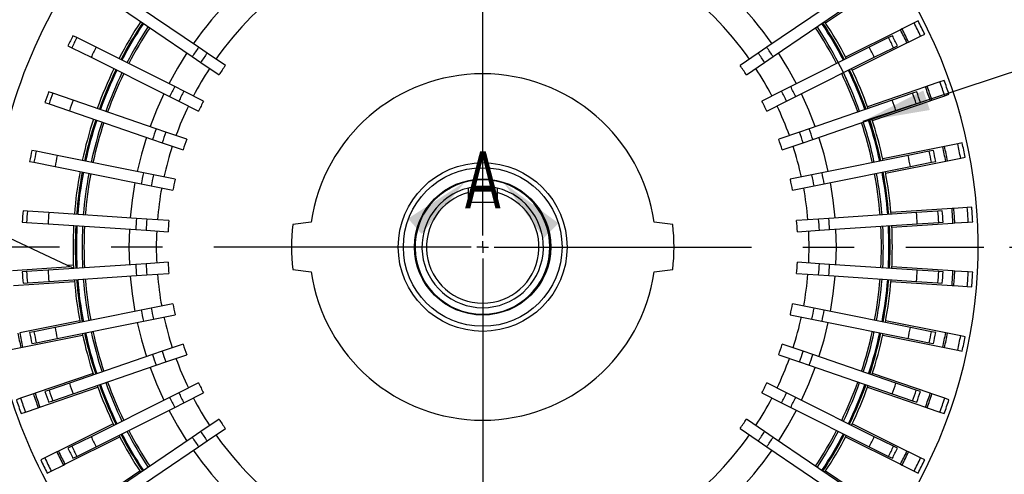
# Model space of a CAD drawing. Header units: inches. Extents: x 0 to 99, y 0 to 76.5.
# Tile 10 of 16: x 70.1 to 87.3, y 24.3 to 32.3. Entities that reach past the tile are written whole.
import ezdxf

# ---------------------------------------------------------------- set-up
doc = ezdxf.new("R2010")
doc.units = ezdxf.units.IN
doc.header["$LTSCALE"] = 9
doc.header["$MEASUREMENT"] = 0
doc.linetypes.add('CENTERX2', pattern=[0.8, 0.5, -0.1, 0.1, -0.1])
doc.layers.add('CENTER', color=40, linetype='CENTERX2')
doc.layers.add('DIMENSIONS', color=140, linetype='Continuous', lineweight=25)
doc.layers.add('TEXT', color=140, linetype='Continuous', lineweight=25)
doc.styles.add('SLDTEXTSTYLE0', font='TXT', dxfattribs={"width": 0.7})
doc.dimstyles.new('SLDDIMSTYLE1', dxfattribs={"dimtxt": 0.625, "dimasz": 1.17, "dimexe": 0, "dimexo": 0.0625, "dimgap": 0.15625, "dimtad": 0, "dimtih": 1, "dimtoh": 1, "dimrnd": 1e-09, "dimzin": 4, "dimdsep": 46, "dimtxsty": 'SLDTEXTSTYLE0', "dimsah": 1, "dimcen": 0.09, "dimadec": 0, "dimazin": 1, "dimtfac": 1, "dimtofl": 0, "dimtmove": 0, "dimatfit": 3, "dimfxl": 0, "dimfrac": 2, "dimtolj": 1, "dimtzin": 12, "dimarcsym": 0})
doc.dimstyles.new('SLDDIMSTYLE2', dxfattribs={"dimtxt": 0.625, "dimasz": 1.17, "dimexe": 0, "dimexo": 0.0625, "dimgap": 0.15625, "dimtad": 0, "dimtih": 1, "dimtoh": 1, "dimrnd": 1e-09, "dimzin": 12, "dimdsep": 46, "dimtxsty": 'SLDTEXTSTYLE0', "dimsah": 1, "dimcen": 0.09, "dimadec": 0, "dimazin": 3, "dimtfac": 1, "dimtofl": 0, "dimtmove": 0, "dimatfit": 3, "dimfxl": 0, "dimfrac": 2, "dimtolj": 1, "dimtzin": 12, "dimarcsym": 0})
doc.dimstyles.new('SLDDIMSTYLE6', dxfattribs={"dimtxt": 0.625, "dimasz": 1.17, "dimexe": 0, "dimexo": 0.0625, "dimgap": 0.15625, "dimtad": 0, "dimtih": 1, "dimtoh": 1, "dimrnd": 1e-09, "dimzin": 12, "dimdsep": 46, "dimtxsty": 'SLDTEXTSTYLE0', "dimsah": 1, "dimcen": 0, "dimadec": 0, "dimazin": 3, "dimtfac": 1, "dimtofl": 0, "dimtmove": 0, "dimatfit": 3, "dimfxl": 0, "dimfrac": 2, "dimtolj": 1, "dimtzin": 12, "dimarcsym": 0})

# ---------------------------------------------------------------- blocks, each defined once
blk = doc.blocks.new('_D_15')
at = {"layer": 'DIMENSIONS'}
for p, q in [((66.591, 29.423), (66.591, 39.186)), ((78.205, 37.513), (78.205, 39.186)), ((66.591, 38.061), (70.362, 38.061)), ((78.205, 38.061), (74.434, 38.061)), ((71.209, 38.06), (70.999, 38.06)), ((70.999, 38.06), (70.999, 37.066)), ((73.587, 38.06), (73.797, 38.06)), ((73.797, 38.06), (73.797, 37.066)), ((70.999, 37.066), (71.209, 37.066)), ((73.797, 37.066), (73.587, 37.066))]:
    blk.add_line(p, q, dxfattribs=at)
for points in [[(66.591, 38.061), (67.761, 37.881), (67.761, 38.241)], [(78.205, 38.061), (77.035, 38.241), (77.035, 37.881)]]:
    blk.add_solid(points, dxfattribs=at)
at = {"layer": 'DIMENSIONS', "char_height": 0.625, "attachment_point": 1, "style": 'SLDTEXTSTYLE0'}
for s, insert in [('11.61', (71.209, 39.006)), ('295.0', (71.209, 37.872))]:
    blk.add_mtext(s, dxfattribs=dict(at, insert=insert))
blk = doc.blocks.new('_D_16')
at = {"layer": 'DIMENSIONS'}
for p, q in [((63.175, 28.567), (63.175, 42.102)), ((78.205, 37.513), (78.205, 42.102)), ((63.175, 40.977), (68.654, 40.977)), ((69.501, 40.976), (69.291, 40.976)), ((69.291, 40.976), (69.291, 39.982)), ((71.879, 40.976), (72.089, 40.976)), ((72.089, 40.976), (72.089, 39.982)), ((78.205, 40.977), (72.726, 40.977)), ((69.291, 39.982), (69.501, 39.982)), ((72.089, 39.982), (71.879, 39.982)), ((63.175, 26.716), (63.175, 28.027))]:
    blk.add_line(p, q, dxfattribs=at)
for points in [[(63.175, 40.977), (64.345, 40.797), (64.345, 41.157)], [(78.205, 40.977), (77.035, 41.157), (77.035, 40.797)]]:
    blk.add_solid(points, dxfattribs=at)
at = {"layer": 'DIMENSIONS', "char_height": 0.625, "attachment_point": 1, "style": 'SLDTEXTSTYLE0'}
for s, insert in [('15.03', (69.501, 41.921)), ('381.8', (69.501, 40.787))]:
    blk.add_mtext(s, dxfattribs=dict(at, insert=insert))
blk = doc.blocks.new('_D_21')
at = {"layer": 'DIMENSIONS'}
for p, q in [((87.421, 28.297), (90.59, 28.297)), ((89.465, 28.297), (89.465, 25.433)), ((88.276, 24.296), (88.066, 24.296)), ((88.066, 24.296), (88.066, 23.302)), ((90.654, 24.296), (90.864, 24.296)), ((90.864, 24.296), (90.864, 23.302)), ((88.066, 23.302), (88.276, 23.302)), ((90.864, 23.302), (90.654, 23.302)), ((89.465, 20.297), (89.465, 23.162)), ((86.129, 20.297), (90.59, 20.297))]:
    blk.add_line(p, q, dxfattribs=at)
for points in [[(89.465, 28.297), (89.285, 27.127), (89.645, 27.127)], [(89.465, 20.297), (89.645, 21.467), (89.285, 21.467)]]:
    blk.add_solid(points, dxfattribs=at)
at = {"layer": 'DIMENSIONS', "char_height": 0.625, "attachment_point": 1, "style": 'SLDTEXTSTYLE0'}
for s, insert in [('8.00', (88.536, 25.242)), ('203.2', (88.276, 24.108))]:
    blk.add_mtext(s, dxfattribs=dict(at, insert=insert))
blk = doc.blocks.new('_D_22')
at = {"layer": 'DIMENSIONS'}
for p, q in [((79.521, 36.88), (93.928, 36.88)), ((92.803, 36.88), (92.803, 29.724)), ((91.614, 28.587), (91.404, 28.587)), ((91.404, 28.587), (91.404, 27.593)), ((93.992, 28.587), (94.202, 28.587)), ((94.202, 28.587), (94.202, 27.593)), ((91.404, 27.593), (91.614, 27.593)), ((94.202, 27.593), (93.992, 27.593)), ((92.803, 20.297), (92.803, 27.453)), ((86.129, 20.297), (93.928, 20.297))]:
    blk.add_line(p, q, dxfattribs=at)
for points in [[(92.803, 36.88), (92.623, 35.71), (92.983, 35.71)], [(92.803, 20.297), (92.983, 21.467), (92.623, 21.467)]]:
    blk.add_solid(points, dxfattribs=at)
at = {"layer": 'DIMENSIONS', "char_height": 0.625, "attachment_point": 1, "style": 'SLDTEXTSTYLE0'}
for s, insert in [('16.58', (91.614, 29.533)), ('421.2', (91.614, 28.399))]:
    blk.add_mtext(s, dxfattribs=dict(at, insert=insert))
blk = doc.blocks.new('_D_23')
at = {"layer": 'DIMENSIONS'}
for p, q in [((85.71, 32.63), (87.9, 33.895)), ((87.9, 33.895), (88.475, 33.895)), ((88.947, 33.895), (88.737, 33.895)), ((88.737, 33.895), (88.737, 32.901)), ((91.325, 33.895), (91.534, 33.895)), ((91.534, 33.895), (91.534, 32.901)), ((88.737, 32.901), (88.947, 32.901)), ((91.534, 32.901), (91.325, 32.901))]:
    blk.add_line(p, q, dxfattribs=at)
blk.add_solid([(85.71, 32.63), (86.813, 33.059), (86.633, 33.371)], dxfattribs=at)
at = {"layer": 'DIMENSIONS', "char_height": 0.625, "attachment_point": 1, "style": 'SLDTEXTSTYLE0'}
for s, insert in [('%%c', (88.475, 34.84)), ('17.33', (89.419, 34.84)), ('440.2', (88.947, 33.706))]:
    blk.add_mtext(s, dxfattribs=dict(at, insert=insert))
blk = doc.blocks.new('_D_24')
at = {"layer": 'DIMENSIONS'}
for p, q in [((84.858, 30.498), (87.755, 31.457)), ((87.755, 31.457), (88.427, 31.457)), ((88.9, 31.457), (88.69, 31.457)), ((88.69, 31.457), (88.69, 30.463)), ((91.277, 31.457), (91.487, 31.457)), ((91.487, 31.457), (91.487, 30.463)), ((88.69, 30.463), (88.9, 30.463)), ((91.487, 30.463), (91.277, 30.463))]:
    blk.add_line(p, q, dxfattribs=at)
blk.add_arc((78.205, 28.297), 7.008, 21.8694, 27.4256, dxfattribs=at)
blk.add_solid([(84.858, 30.498), (86.026, 30.695), (85.913, 31.037)], dxfattribs=at)
at = {"layer": 'DIMENSIONS', "char_height": 0.625, "attachment_point": 1, "style": 'SLDTEXTSTYLE0'}
for s, insert in [('%%c', (88.427, 32.402)), ('14.02', (89.372, 32.402)), ('356.0', (88.9, 31.268))]:
    blk.add_mtext(s, dxfattribs=dict(at, insert=insert))
blk = doc.blocks.new('SW_CENTERMARKSYMBOL_1')
at = {"layer": 'CENTER', "color": 0}
for p, q in [((0, 0.2), (0, 8.765)), ((-0.2, 0), (-8.765, 0)), ((0, 0), (-0.1, 0)), ((0, 0), (0, 0.1)), ((0, 0), (0, -0.1)), ((0, 0), (0.1, 0)), ((0.2, 0), (8.765, 0)), ((0, -0.2), (0, -8.765))]:
    blk.add_line(p, q, dxfattribs=at)

msp = doc.modelspace()

# ---------------------------------------------------------------- linework, layer by layer
for p, q in [((84.2025, 32.2184), (85.0884, 32.8205)), ((73.2367, 31.7929), (71.9653, 32.6569)), ((84.445, 32.6569), (83.1737, 31.7929)), ((71.8547, 32.4941), (73.126, 31.6301)), ((83.2843, 31.6301), (84.5556, 32.4941)), ((85.7508, 32.219), (85.5396, 32.1132)), ((85.8213, 32.2543), (85.7508, 32.219)), ((85.5116, 32.0992), (84.5538, 31.6196)), ((85.5396, 32.1132), (85.5116, 32.0992)), ((71.1072, 31.9618), (71.0393, 31.9958)), ((71.4436, 31.7934), (71.1072, 31.9618)), ((84.6684, 31.3908), (85.6261, 31.8704)), ((85.3031, 31.9618), (84.9668, 31.7934)), ((85.371, 31.9958), (85.3031, 31.9618)), ((85.6261, 31.8704), (85.6542, 31.8844)), ((85.6542, 31.8844), (85.8654, 31.9902)), ((85.8654, 31.9902), (85.9358, 32.0255)), ((70.9512, 31.8198), (71.0191, 31.7858)), ((71.0191, 31.7858), (71.3554, 31.6173)), ((72.818, 31.1051), (71.4436, 31.7934)), ((73.3849, 31.6922), (73.2367, 31.7929)), ((73.704, 31.4753), (73.3849, 31.6922)), ((83.0255, 31.6922), (82.7063, 31.4753)), ((83.1737, 31.7929), (83.0255, 31.6922)), ((84.9668, 31.7934), (83.5923, 31.1051)), ((85.0549, 31.6173), (85.3912, 31.7858)), ((85.3912, 31.7858), (85.4592, 31.8198)), ((71.3554, 31.6173), (72.7299, 30.9291)), ((73.126, 31.6301), (73.2742, 31.5294)), ((73.2742, 31.5294), (73.5934, 31.3125)), ((82.817, 31.3125), (83.1361, 31.5294)), ((83.1361, 31.5294), (83.2843, 31.6301)), ((83.6805, 30.9291), (85.0549, 31.6173)), ((86.2032, 31.1866), (85.9799, 31.1097)), ((86.2777, 31.2122), (86.2032, 31.1866)), ((70.6849, 30.9908), (70.6131, 31.0156)), ((72.9782, 31.0249), (72.818, 31.1051)), ((73.3232, 30.8521), (72.9782, 31.0249)), ((83.4321, 31.0249), (83.0871, 30.8521)), ((83.5923, 31.1051), (83.4321, 31.0249)), ((85.9502, 31.0995), (84.9374, 30.7507)), ((85.7972, 31.0156), (85.7254, 30.9908)), ((85.9799, 31.1097), (85.9502, 31.0995)), ((70.549, 30.8294), (70.6209, 30.8047)), ((71.0406, 30.8684), (70.6849, 30.9908)), ((72.494, 30.3679), (71.0406, 30.8684)), ((72.7299, 30.9291), (72.8901, 30.8488)), ((72.8901, 30.8488), (73.2351, 30.6761)), ((83.1752, 30.6761), (83.5203, 30.8488)), ((83.5203, 30.8488), (83.6805, 30.9291)), ((85.3697, 30.8684), (83.9163, 30.3679)), ((85.0207, 30.5088), (86.0335, 30.8575)), ((85.7254, 30.9908), (85.3697, 30.8684)), ((85.7895, 30.8047), (85.8613, 30.8294)), ((86.0335, 30.8575), (86.0632, 30.8677)), ((86.0632, 30.8677), (86.2865, 30.9446)), ((86.2865, 30.9446), (86.361, 30.9703)), ((70.6209, 30.8047), (70.9765, 30.6823)), ((70.9765, 30.6823), (72.4299, 30.1818)), ((83.9804, 30.1818), (85.4338, 30.6823)), ((85.4338, 30.6823), (85.7895, 30.8047)), ((72.6634, 30.3096), (72.494, 30.3679)), ((83.9163, 30.3679), (83.7469, 30.3096)), ((72.4299, 30.1818), (72.5993, 30.1235)), ((73.0282, 30.184), (72.6634, 30.3096)), ((83.7469, 30.3096), (83.3821, 30.184)), ((83.811, 30.1235), (83.9804, 30.1818)), ((70.3948, 29.9726), (70.3203, 29.9876)), ((70.7635, 29.8982), (70.3948, 29.9726)), ((72.5993, 30.1235), (72.9641, 29.9979)), ((83.4462, 29.9979), (83.811, 30.1235)), ((86.2528, 30.0505), (85.2027, 29.8388)), ((86.0156, 29.9726), (85.6468, 29.8982)), ((86.09, 29.9876), (86.0156, 29.9726)), ((86.2835, 30.0567), (86.2528, 30.0505)), ((86.5151, 30.1034), (86.2835, 30.0567)), ((86.5923, 30.119), (86.5151, 30.1034)), ((70.2814, 29.7946), (70.3559, 29.7796)), ((72.2703, 29.5944), (70.7635, 29.8982)), ((85.6468, 29.8982), (84.14, 29.5944)), ((85.2533, 29.588), (86.3033, 29.7997)), ((86.0545, 29.7796), (86.1289, 29.7946)), ((86.3033, 29.7997), (86.3341, 29.8059)), ((86.3341, 29.8059), (86.5657, 29.8526)), ((86.5657, 29.8526), (86.6429, 29.8681)), ((70.3559, 29.7796), (70.7246, 29.7053)), ((70.7246, 29.7053), (72.2314, 29.4014)), ((84.1789, 29.4014), (85.6858, 29.7053)), ((85.6858, 29.7053), (86.0545, 29.7796)), ((72.4459, 29.559), (72.2703, 29.5944)), ((72.8242, 29.4827), (72.4459, 29.559)), ((83.9644, 29.559), (83.5861, 29.4827)), ((84.14, 29.5944), (83.9644, 29.559)), ((72.2314, 29.4014), (72.407, 29.366)), ((72.407, 29.366), (72.7853, 29.2898)), ((77.9542, 29.2485), (77.9542, 29.3298)), ((78.4562, 29.3298), (78.4562, 29.2485)), ((83.6251, 29.2898), (84.0033, 29.366)), ((84.0033, 29.366), (84.1789, 29.4014)), ((77.9542, 29.0797), (77.9542, 29.2485)), ((78.4562, 29.2485), (78.4562, 29.0797)), ((77.9542, 29.0797), (78.4562, 29.0797)), ((86.4139, 28.9708), (85.3451, 28.8998)), ((86.4452, 28.9729), (86.4139, 28.9708)), ((86.681, 28.9885), (86.4452, 28.9729)), ((86.7595, 28.9937), (86.681, 28.9885)), ((70.2418, 28.9249), (70.166, 28.9299)), ((70.6171, 28.9), (70.2418, 28.9249)), ((72.1509, 28.7981), (70.6171, 28.9)), ((72.3297, 28.7862), (72.1509, 28.7981)), ((72.7147, 28.7606), (72.3297, 28.7862)), ((84.0807, 28.7862), (83.6956, 28.7606)), ((84.2594, 28.7981), (84.0807, 28.7862)), ((85.7932, 28.9), (84.2594, 28.7981)), ((86.1685, 28.9249), (85.7932, 28.9)), ((86.2443, 28.9299), (86.1685, 28.9249)), ((69.6275, 28.5903), (70.9363, 27.98)), ((70.153, 28.7335), (70.2288, 28.7285)), ((70.2288, 28.7285), (70.6041, 28.7035)), ((70.6041, 28.7035), (72.1378, 28.6017)), ((72.1378, 28.6017), (72.3166, 28.5898)), ((72.3166, 28.5898), (72.7016, 28.5642)), ((75.2048, 28.7304), (74.8819, 28.691)), ((81.5284, 28.691), (81.2056, 28.7304)), ((83.7087, 28.5642), (84.0937, 28.5898)), ((84.0937, 28.5898), (84.2725, 28.6017)), ((84.2725, 28.6017), (85.8062, 28.7035)), ((85.3621, 28.6445), (86.4309, 28.7154)), ((85.8062, 28.7035), (86.1816, 28.7285)), ((86.1816, 28.7285), (86.2574, 28.7335)), ((86.4309, 28.7154), (86.4622, 28.7175)), ((86.4622, 28.7175), (86.6979, 28.7332)), ((86.6979, 28.7332), (86.7765, 28.7384)), ((71.0061, 27.9474), (69.9794, 27.8792)), ((72.1378, 27.993), (70.6041, 27.8911)), ((70.9363, 27.98), (71.0466, 27.9848)), ((70.9363, 27.98), (71.0494, 27.9272)), ((72.3166, 28.0049), (72.1378, 27.993)), ((72.7016, 28.0304), (72.3166, 28.0049)), ((74.8819, 27.9036), (75.2048, 27.8643)), ((81.2056, 27.8643), (81.5284, 27.9036)), ((84.0937, 28.0049), (83.7087, 28.0304)), ((84.2725, 27.993), (84.0937, 28.0049)), ((85.8062, 27.8911), (84.2725, 27.993)), ((86.4309, 27.8792), (85.3621, 27.9502)), ((70.2288, 27.8662), (70.153, 27.8611)), ((70.6041, 27.8911), (70.2288, 27.8662)), ((70.6171, 27.6947), (72.1509, 27.7966)), ((72.1509, 27.7966), (72.3297, 27.8084)), ((72.3297, 27.8084), (72.7147, 27.834)), ((83.6956, 27.834), (84.0807, 27.8084)), ((84.0807, 27.8084), (84.2594, 27.7966)), ((84.2594, 27.7966), (85.7932, 27.6947)), ((86.1816, 27.8662), (85.8062, 27.8911)), ((86.2574, 27.8611), (86.1816, 27.8662)), ((86.4622, 27.8771), (86.4309, 27.8792)), ((86.6979, 27.8615), (86.4622, 27.8771)), ((86.7765, 27.8563), (86.6979, 27.8615)), ((69.9964, 27.6239), (71.0652, 27.6949)), ((70.166, 27.6647), (70.2418, 27.6698)), ((70.2418, 27.6698), (70.6171, 27.6947)), ((85.3451, 27.6949), (86.4139, 27.6239)), ((85.7932, 27.6947), (86.1685, 27.6698)), ((86.1685, 27.6698), (86.2443, 27.6647)), ((86.4139, 27.6239), (86.4452, 27.6218)), ((86.4452, 27.6218), (86.681, 27.6061)), ((86.681, 27.6061), (86.7595, 27.6009)), ((72.407, 27.2286), (72.2314, 27.1932)), ((72.7853, 27.3049), (72.407, 27.2286)), ((84.0033, 27.2286), (83.6251, 27.3049)), ((84.1789, 27.1932), (84.0033, 27.2286)), ((72.2314, 27.1932), (70.7246, 26.8894)), ((72.4459, 27.0357), (72.8242, 27.1119)), ((83.5861, 27.1119), (83.9644, 27.0357)), ((85.6858, 26.8894), (84.1789, 27.1932)), ((71.157, 27.0067), (70.107, 26.795)), ((70.7246, 26.8894), (70.3559, 26.815)), ((70.7635, 26.6964), (72.2703, 27.0002)), ((72.2703, 27.0002), (72.4459, 27.0357)), ((83.9644, 27.0357), (84.14, 27.0002)), ((84.14, 27.0002), (85.6468, 26.6964)), ((86.3033, 26.795), (85.2533, 27.0067)), ((86.0545, 26.815), (85.6858, 26.8894)), ((70.1576, 26.5441), (71.2076, 26.7558)), ((70.3559, 26.815), (70.2814, 26.8)), ((70.3948, 26.6221), (70.7635, 26.6964)), ((85.2027, 26.7558), (86.2528, 26.5441)), ((85.6468, 26.6964), (86.0156, 26.6221)), ((86.1289, 26.8), (86.0545, 26.815)), ((86.3341, 26.7888), (86.3033, 26.795)), ((86.5657, 26.7421), (86.3341, 26.7888)), ((86.6429, 26.7265), (86.5657, 26.7421)), ((69.8952, 26.4912), (70.1268, 26.5379)), ((70.1268, 26.5379), (70.1576, 26.5441)), ((70.3203, 26.6071), (70.3948, 26.6221)), ((72.9641, 26.5968), (72.5993, 26.4712)), ((83.811, 26.4712), (83.4462, 26.5968)), ((86.0156, 26.6221), (86.09, 26.6071)), ((86.2528, 26.5441), (86.2835, 26.5379)), ((86.2835, 26.5379), (86.5151, 26.4912)), ((72.4299, 26.4128), (70.9765, 25.9124)), ((72.5993, 26.4712), (72.4299, 26.4128)), ((72.6634, 26.285), (73.0282, 26.4107)), ((83.3821, 26.4107), (83.7469, 26.285)), ((83.9804, 26.4128), (83.811, 26.4712)), ((85.4338, 25.9124), (83.9804, 26.4128)), ((86.5151, 26.4912), (86.5923, 26.4757)), ((71.0406, 25.7263), (72.494, 26.2267)), ((72.494, 26.2267), (72.6634, 26.285)), ((83.7469, 26.285), (83.9163, 26.2267)), ((83.9163, 26.2267), (85.3697, 25.7263)), ((71.3896, 26.0859), (70.3768, 25.7371)), ((86.0335, 25.7371), (85.0207, 26.0859)), ((70.4601, 25.4952), (71.4729, 25.8439)), ((70.9765, 25.9124), (70.6209, 25.7899)), ((73.2351, 25.9186), (72.8901, 25.7458)), ((83.5203, 25.7458), (83.1752, 25.9186)), ((84.9374, 25.8439), (85.9502, 25.4952)), ((85.7895, 25.7899), (85.4338, 25.9124)), ((70.3472, 25.7269), (70.1238, 25.65)), ((70.3768, 25.7371), (70.3472, 25.7269)), ((70.6209, 25.7899), (70.549, 25.7652)), ((70.6849, 25.6038), (71.0406, 25.7263)), ((72.7299, 25.6656), (71.3554, 24.9773)), ((72.8901, 25.7458), (72.7299, 25.6656)), ((72.9782, 25.5698), (73.3232, 25.7426)), ((83.0871, 25.7426), (83.4321, 25.5698)), ((83.6805, 25.6656), (83.5203, 25.7458)), ((85.0549, 24.9773), (83.6805, 25.6656)), ((85.3697, 25.7263), (85.7254, 25.6038)), ((85.8613, 25.7652), (85.7895, 25.7899)), ((86.0632, 25.7269), (86.0335, 25.7371)), ((86.2865, 25.65), (86.0632, 25.7269)), ((70.1238, 25.65), (70.0493, 25.6244)), ((70.4305, 25.485), (70.4601, 25.4952)), ((70.6131, 25.5791), (70.6849, 25.6038)), ((71.4436, 24.8013), (72.818, 25.4896)), ((72.818, 25.4896), (72.9782, 25.5698)), ((83.4321, 25.5698), (83.5923, 25.4896)), ((83.5923, 25.4896), (84.9668, 24.8013)), ((85.7254, 25.6038), (85.7972, 25.5791)), ((85.9502, 25.4952), (85.9799, 25.485)), ((86.361, 25.6244), (86.2865, 25.65)), ((70.1326, 25.3824), (70.2071, 25.408)), ((70.2071, 25.408), (70.4305, 25.485)), ((85.9799, 25.485), (86.2032, 25.408)), ((86.2032, 25.408), (86.2777, 25.3824)), ((71.742, 25.2039), (70.7842, 24.7243)), ((73.5934, 25.2821), (73.2742, 25.0653)), ((83.1361, 25.0653), (82.817, 25.2821)), ((85.6261, 24.7243), (84.6684, 25.2039)), ((70.8988, 24.4955), (71.8565, 24.9751)), ((71.3554, 24.9773), (71.0191, 24.8089)), ((73.2742, 25.0653), (73.126, 24.9645)), ((73.3849, 24.9024), (73.704, 25.1193)), ((82.7063, 25.1193), (83.0255, 24.9024)), ((83.2843, 24.9645), (83.1361, 25.0653)), ((84.5538, 24.9751), (85.5116, 24.4955)), ((85.3912, 24.8089), (85.0549, 24.9773)), ((71.0191, 24.8089), (70.9512, 24.7749)), ((71.1072, 24.6329), (71.4436, 24.8013)), ((73.126, 24.9645), (71.8547, 24.1005)), ((71.9653, 23.9377), (73.2367, 24.8017)), ((73.2367, 24.8017), (73.3849, 24.9024)), ((83.0255, 24.9024), (83.1737, 24.8017)), ((83.1737, 24.8017), (84.445, 23.9377)), ((84.5556, 24.1005), (83.2843, 24.9645)), ((84.9668, 24.8013), (85.3031, 24.6329)), ((85.4592, 24.7749), (85.3912, 24.8089)), ((70.7561, 24.7102), (70.5449, 24.6045)), ((70.7842, 24.7243), (70.7561, 24.7102)), ((71.0393, 24.5989), (71.1072, 24.6329)), ((85.3031, 24.6329), (85.371, 24.5989)), ((85.6542, 24.7102), (85.6261, 24.7243)), ((85.8654, 24.6045), (85.6542, 24.7102)), ((70.5449, 24.6045), (70.4745, 24.5692)), ((70.6595, 24.3756), (70.8707, 24.4814)), ((70.8707, 24.4814), (70.8988, 24.4955)), ((85.5116, 24.4955), (85.5396, 24.4814)), ((85.5396, 24.4814), (85.7508, 24.3756)), ((85.9358, 24.5692), (85.8654, 24.6045)), ((70.5891, 24.3404), (70.6595, 24.3756)), ((72.2079, 24.3763), (71.3219, 23.7742)), ((85.0884, 23.7742), (84.2025, 24.3763)), ((85.7508, 24.3756), (85.8213, 24.3404))]:
    msp.add_line(p, q)
at = {"flags": 128}
for points in [[(73.0333, 31.6931), (72.8688, 31.4282), (72.7178, 31.1553)], [(83.6925, 31.1553), (83.5415, 31.4282), (83.377, 31.6931)], [(72.6297, 30.9793), (72.5016, 30.6949), (72.388, 30.4044)], [(84.0223, 30.4044), (83.9087, 30.6949), (83.7807, 30.9793)], [(72.3239, 30.2183), (72.2346, 29.9195), (72.1605, 29.6166)], [(84.2499, 29.6166), (84.1757, 29.9195), (84.0864, 30.2183)], [(72.1215, 29.4236), (72.0725, 29.1156), (72.0391, 28.8055)], [(84.3713, 28.8055), (84.3378, 29.1156), (84.2888, 29.4236)], [(72.026, 28.6091), (72.0182, 28.2973), (72.026, 27.9855)], [(84.3843, 27.9855), (84.3922, 28.2973), (84.3843, 28.6091)], [(72.0391, 27.7891), (72.0725, 27.4791), (72.1215, 27.1711)], [(84.2888, 27.1711), (84.3378, 27.4791), (84.3713, 27.7891)], [(72.1605, 26.9781), (72.2346, 26.6752), (72.3239, 26.3764)], [(84.0864, 26.3764), (84.1757, 26.6752), (84.2499, 26.9781)], [(72.388, 26.1902), (72.5016, 25.8998), (72.6297, 25.6154)], [(83.7807, 25.6154), (83.9087, 25.8998), (84.0223, 26.1902)], [(72.7178, 25.4394), (72.8688, 25.1665), (73.0333, 24.9016)], [(83.377, 24.9016), (83.5415, 25.1665), (83.6925, 25.4394)]]:
    msp.add_lwpolyline(points, dxfattribs=at)
for radius in [1.4764, 1.3878, 1.1909, 1.1811]:
    msp.add_circle((78.2052, 28.2973), radius)
for radius, start, end in [(8.6654, 329.71403, 86.18158), (8.5827, 142.56953, 178.044), (6.187, 125.41152, 144.88848), (6.187, 35.11152, 54.58848), (5.7087, 125.48791, 144.81209), (5.7087, 35.18791, 54.51209), (7.1654, 146.5878, 152.61177), (7.126, 146.5914, 152.6086), (7.1063, 146.5936, 152.6064), (7.1063, 27.3936, 33.4064), (7.126, 27.3914, 33.4086), (7.1654, 27.38746, 33.41185), (8.5039, 25.73788, 27.46212), (8.5827, 25.74579, 27.45421), (7.0079, 146.60474, 152.59526), (6.9739, 146.60866, 152.59134), (6.9739, 27.40866, 33.39134), (7.0079, 27.40474, 33.39526), (8.2363, 25.70987, 27.49013), (8.2677, 25.71324, 27.48676), (8.064, 152.70066, 154.09934), (7.988, 152.69401, 154.10599), (7.988, 25.89401, 27.30599), (8.064, 25.90066, 27.29934), (7.6119, 152.65912, 154.14088), (6.075, 144.87166, 146.72834), (5.8958, 144.84345, 146.75655), (5.8958, 33.24345, 35.15655), (6.075, 33.27166, 35.12834), (7.6119, 25.85912, 27.34088), (7.1654, 154.18721, 160.21305), (7.126, 154.1914, 160.2086), (7.1063, 154.1936, 160.2064), (7.0079, 154.20474, 160.19526), (5.7087, 146.78791, 152.41209), (5.51, 144.77647, 146.82353), (5.51, 33.17647, 35.22353), (5.7087, 27.58791, 33.21209), (7.0079, 19.80474, 25.79526), (7.1063, 19.7936, 25.8064), (7.126, 19.7914, 25.8086), (7.1654, 19.78774, 25.81288), (6.9739, 154.20866, 160.19134), (3.0315, 8.21321, 171.78679), (6.9739, 19.80866, 25.79134), (8.5039, 18.13788, 19.86212), (8.5827, 18.14579, 19.85421), (8.064, 160.30066, 161.69934), (6.075, 152.47166, 154.32834), (5.8958, 152.44345, 154.35655), (5.8958, 25.64345, 27.55655), (6.075, 25.67166, 27.52834), (8.064, 18.30066, 19.69934), (8.2363, 18.10987, 19.89013), (8.2677, 18.11324, 19.88676), (7.988, 160.29401, 161.70599), (7.6119, 160.25912, 161.74088), (5.51, 152.37647, 154.42353), (5.51, 25.57647, 27.62353), (7.6119, 18.25912, 19.74088), (7.988, 18.29401, 19.70599), (5.7087, 154.38791, 160.01209), (5.7087, 19.98791, 25.61209), (7.1654, 161.78771, 167.81176), (7.126, 161.7914, 167.8086), (7.1063, 161.7936, 167.8064), (7.0079, 161.80474, 167.79526), (7.0079, 12.20474, 18.19526), (7.1063, 12.1936, 18.2064), (7.126, 12.1914, 18.2086), (7.1654, 12.18755, 18.2118), (6.9739, 161.80866, 167.79134), (6.075, 160.07166, 161.92834), (6.075, 18.07166, 19.92834), (6.9739, 12.20866, 18.19134), (5.8958, 160.04345, 161.95655), (5.51, 159.97647, 162.02353), (5.51, 17.97647, 20.02353), (5.8958, 18.04345, 19.95655), (8.064, 167.90066, 169.29934), (7.988, 167.89401, 169.30599), (5.7087, 161.98791, 167.61209), (5.7087, 12.38791, 18.01209), (7.988, 10.69401, 12.10599), (8.064, 10.70066, 12.09934), (8.2363, 10.50987, 12.29013), (8.2677, 10.51324, 12.28676), (8.5039, 10.53788, 12.26212), (8.5827, 10.54579, 12.25421), (7.6119, 167.85912, 169.34088), (7.6119, 10.65912, 12.14088), (7.1654, 169.38741, 175.413), (7.126, 169.3914, 175.4086), (7.1063, 169.3936, 175.4064), (7.0079, 169.40474, 175.39526), (6.9739, 169.40866, 175.39134), (6.075, 167.67166, 169.52834), (5.8958, 167.64345, 169.55655), (5.51, 167.57647, 169.62353), (5.51, 10.37647, 12.42353), (5.8958, 10.44345, 12.35655), (6.075, 10.47166, 12.32834), (6.9739, 4.60866, 10.59134), (7.0079, 4.60474, 10.59526), (7.1063, 4.5936, 10.6064), (7.126, 4.5914, 10.6086), (7.1654, 4.58759, 10.61294), (5.7087, 169.58791, 175.21209), (1.0625, 103.66358, 76.33642), (1.0625, 76.33642, 103.66358), (5.7087, 4.78791, 10.41209), (0.9838, 104.78114, 75.21886), (8.2363, 2.90987, 4.69013), (8.2677, 2.91324, 4.68676), (8.5039, 2.93788, 4.66212), (8.5827, 2.94579, 4.65421), (8.064, 175.50066, 176.89934), (7.988, 175.49401, 176.90599), (7.6119, 175.45912, 176.94088), (6.075, 175.27166, 177.12834), (5.8958, 175.24345, 177.15655), (5.51, 175.17647, 177.22353), (5.51, 2.77647, 4.82353), (5.8958, 2.84345, 4.75655), (6.075, 2.87166, 4.72834), (7.6119, 3.05912, 4.54088), (7.988, 3.09401, 4.50599), (8.064, 3.10066, 4.49934), (8.6654, 178.04724, 210.28597), (7.1654, 176.98763, 182.96066), (7.126, 176.9914, 183.0086), (7.1063, 176.9936, 183.0064), (7.0079, 177.00474, 182.99526), (6.9739, 177.00866, 182.99134), (3.3465, 173.24367, 186.75633), (3.3465, 353.24367, 6.75633), (6.9739, 357.00866, 2.99134), (7.0079, 357.00474, 2.99526), (7.1063, 356.9936, 3.0064), (7.126, 356.9914, 3.0086), (7.1654, 356.98763, 3.01178), (5.7087, 177.18791, 182.81209), (5.7087, 357.18791, 2.81209), (6.075, 182.87166, 184.72834), (5.8958, 182.84345, 184.75655), (5.51, 182.77647, 184.82353), (5.51, 355.17647, 357.22353), (5.8958, 355.24345, 357.15655), (6.075, 355.27166, 357.12834), (8.064, 183.10066, 184.49934), (7.988, 183.09401, 184.50599), (7.6119, 183.05912, 184.54088), (7.1063, 184.5936, 190.6064), (7.0079, 184.60474, 190.59526), (6.9739, 184.60866, 190.59134), (5.7087, 184.78791, 190.41209), (3.0315, 188.21321, 351.78679), (5.7087, 349.58791, 355.21209), (6.9739, 349.40866, 355.39134), (7.0079, 349.40474, 355.39526), (7.1063, 349.3936, 355.4064), (7.6119, 355.45912, 356.94088), (7.988, 355.49401, 356.90599), (8.064, 355.50066, 356.89934), (8.2363, 355.30987, 357.09013), (8.2677, 355.31324, 357.08676), (8.5039, 355.33788, 357.06212), (8.5827, 355.34579, 357.05421), (7.1654, 184.58759, 190.61294), (7.126, 184.5914, 190.6086), (7.126, 349.3914, 355.4086), (7.1654, 349.38741, 355.413), (5.8958, 190.44345, 192.35655), (5.51, 190.37647, 192.42353), (5.51, 347.57647, 349.62353), (5.8958, 347.64345, 349.55655), (6.075, 190.47166, 192.32834), (5.7087, 192.38791, 198.01209), (5.7087, 341.98791, 347.61209), (6.075, 347.67166, 349.52834), (7.6119, 190.65912, 192.14088), (7.6119, 347.85912, 349.34088), (8.2677, 190.51324, 192.28676), (8.2363, 190.50987, 192.29013), (8.064, 190.70066, 192.09934), (7.988, 190.69401, 192.10599), (7.1654, 192.18755, 198.2118), (7.126, 192.1914, 198.2086), (7.1063, 192.1936, 198.2064), (7.0079, 192.20474, 198.19526), (6.9739, 192.20866, 198.19134), (6.9739, 341.80866, 347.79134), (7.0079, 341.80474, 347.79526), (7.1063, 341.7936, 347.8064), (7.126, 341.7914, 347.8086), (7.1654, 341.78771, 347.81176), (7.988, 347.89401, 349.30599), (8.064, 347.90066, 349.29934), (8.2363, 347.70987, 349.49013), (8.2677, 347.71324, 349.48676), (8.5039, 347.73788, 349.46212), (8.5827, 347.74579, 349.45421), (5.51, 197.97647, 200.02353), (5.51, 339.97647, 342.02353), (6.075, 198.07166, 199.92834), (5.8958, 198.04345, 199.95655), (5.8958, 340.04345, 341.95655), (6.075, 340.07166, 341.92834), (5.7087, 199.98791, 205.61209), (5.7087, 334.38791, 340.01209), (7.6119, 198.25912, 199.74088), (7.1654, 199.78774, 205.81288), (7.126, 199.7914, 205.8086), (7.1063, 199.7936, 205.8064), (7.0079, 199.80474, 205.79526), (6.9739, 199.80866, 205.79134), (5.51, 205.57647, 207.62353), (5.51, 332.37647, 334.42353), (6.9739, 334.20866, 340.19134), (7.0079, 334.20474, 340.19526), (7.1063, 334.1936, 340.2064), (7.126, 334.1914, 340.2086), (7.1654, 334.18721, 340.21305), (7.6119, 340.25912, 341.74088), (8.2677, 198.11324, 199.88676), (8.2363, 198.10987, 199.89013), (8.064, 198.30066, 199.69934), (7.988, 198.29401, 199.70599), (6.075, 205.67166, 207.52834), (5.8958, 205.64345, 207.55655), (5.8958, 332.44345, 334.35655), (6.075, 332.47166, 334.32834), (7.988, 340.29401, 341.70599), (8.064, 340.30066, 341.69934), (8.2363, 340.10987, 341.89013), (8.2677, 340.11324, 341.88676), (8.5827, 198.14579, 199.85421), (8.5039, 198.13788, 199.86212), (5.7087, 207.58791, 213.21209), (5.7087, 326.78791, 332.41209), (8.5039, 340.13788, 341.86212), (8.5827, 340.14579, 341.85421), (5.51, 213.17647, 215.22353), (5.51, 324.77647, 326.82353), (7.6119, 205.85912, 207.34088), (7.1654, 207.38746, 213.41185), (7.126, 207.3914, 213.4086), (7.1063, 207.3936, 213.4064), (7.0079, 207.40474, 213.39526), (6.9739, 207.40866, 213.39134), (5.8958, 213.24345, 215.15655), (5.7087, 215.18791, 242.01209), (5.7087, 305.48791, 324.81209), (5.8958, 324.84345, 326.75655), (6.9739, 326.60866, 332.59134), (7.0079, 326.60474, 332.59526), (7.1063, 326.5936, 332.6064), (7.126, 326.5914, 332.6086), (7.1654, 326.5878, 332.61177), (7.6119, 332.65912, 334.14088), (7.988, 205.89401, 207.30599), (6.075, 213.27166, 215.12834), (6.075, 324.87166, 326.72834), (7.988, 332.69401, 334.10599), (8.2677, 205.71324, 207.48676), (8.2363, 205.70987, 207.49013), (8.064, 205.90066, 207.29934), (6.187, 215.11152, 234.58848), (6.187, 305.41152, 324.88848), (8.064, 332.70066, 334.09934), (8.2363, 332.50987, 334.29013), (8.2677, 332.51324, 334.28676), (8.5827, 205.74579, 207.45421), (8.5039, 205.73788, 207.46212), (8.5039, 332.53788, 334.26212), (8.5827, 332.54579, 334.25421)]:
    msp.add_arc((78.2052, 28.2973), radius, start, end)
at = {"layer": 'TEXT'}
msp.add_arc((78.2013, 28.296), 1.1791, 105.05108, 71.32279, dxfattribs=at)
for points in [[(77.8952, 29.4346), (76.8989, 28.7952), (77.1372, 28.5253)], [(78.5789, 29.4129), (79.2779, 28.4575), (79.5327, 28.7118)]]:
    msp.add_solid(points, dxfattribs=at)

# ---------------------------------------------------------------- block references
at = {"layer": 'CENTER'}
msp.add_blockref('SW_CENTERMARKSYMBOL_1', (78.2052, 28.2973), dxfattribs=at)

# ---------------------------------------------------------------- texts
at = {"layer": 'TEXT', "insert": (77.8952, 29.9723), "char_height": 1, "attachment_point": 1, "style": 'SLDTEXTSTYLE0'}
msp.add_mtext('A', dxfattribs=at)

# ---------------------------------------------------------------- dimensions: what is measured, and where the dimension line sits
at = {"layer": 'DIMENSIONS'}
for base, p2, picture, middle in [((63.1746, 40.9771), (63.1746, 26.2661), '_D_16', (70.6899, 40.9771)), ((66.591, 38.0613), (66.591, 28.9725), '_D_15', (72.3981, 38.0613))]:
    dim = msp.add_linear_dim(base=base, p1=(78.2052, 37.0627), p2=p2, dimstyle='SLDDIMSTYLE2', dxfattribs=at)
    dim.commit()
    dim.dimension.update_dxf_attribs({"geometry": picture, "text_midpoint": middle, "dimtype": 160})
for base, p2, dimstyle, picture, middle in [((92.8031, 36.88), (79.0713, 36.88), 'SLDDIMSTYLE2', '_D_22', (92.8031, 28.5887)), ((89.4648, 28.2973), (86.9705, 28.2973), 'SLDDIMSTYLE1', '_D_21', (89.4648, 24.2973))]:
    dim = msp.add_linear_dim(base=base, p1=(85.6789, 20.2973), p2=p2, angle=90, dimstyle=dimstyle, dxfattribs=at)
    dim.commit()
    dim.dimension.update_dxf_attribs({"geometry": picture, "text_midpoint": middle, "dimtype": 160})
for p1, p2, picture, middle in [((70.7007, 23.9646), (85.7096, 32.63), '_D_23', (90.1357, 33.8946)), ((71.5519, 26.0963), (84.8584, 30.4984), '_D_24', (90.0884, 31.4568))]:
    dim = msp.add_diameter_dim_2p(p1=p1, p2=p2, dimstyle='SLDDIMSTYLE6', dxfattribs=at)
    dim.commit()
    dim.dimension.update_dxf_attribs({"geometry": picture, "text_midpoint": middle, "dimtype": 163})

doc.saveas('drawing.dxf')
